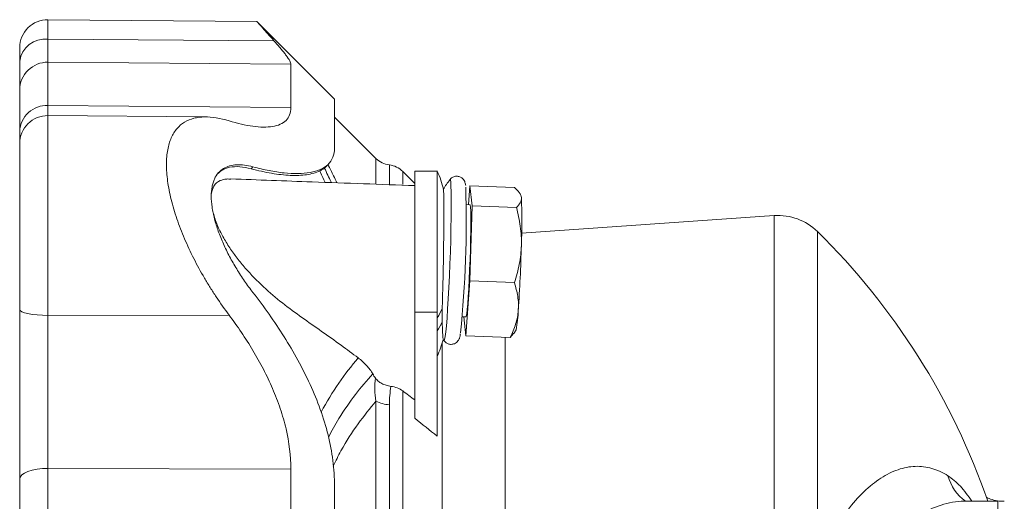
# Model space of a CAD drawing. Header units: millimetres. Extents: x 148 to 744, y 26 to 575.
# Tile 2 of 5: x 156 to 331, y 193 to 279. Entities that reach past the tile are written whole.
import ezdxf

# ---------------------------------------------------------------- set-up
doc = ezdxf.new("R2010")
doc.units = ezdxf.units.MM

msp = doc.modelspace()

# ---------------------------------------------------------------- linework, layer by layer
at = {"color": 7, "linetype": 'Continuous', "lineweight": 15}
for p, q in [((197.97, 278.41), (160.66, 278.73)), ((211.79, 264.55), (197.97, 278.38)), ((155.61, 273.73), (155.61, 271.32)), ((155.61, 266.22), (155.61, 271.32)), ((203.99, 270.78), (203.99, 263.09)), ((155.61, 258.83), (155.61, 266.22)), ((211.79, 264.55), (211.79, 255.89)), ((188.88, 261.39), (160.66, 261.64)), ((219.18, 253.98), (211.79, 261.37)), ((155.61, 256.64), (155.61, 258.83)), ((155.61, 227.07), (155.61, 256.64)), ((197.23, 252.49), (196.9, 252.16)), ((226.11, 249.52), (223.95, 251.68)), ((230.14, 251.7), (226.11, 251.7)), ((226.11, 251.7), (226.11, 226.57)), ((235.95, 249.12), (235.7, 245.74)), ((236.31, 245.52), (235.95, 249.12)), ((235.95, 249.12), (243.87, 248.82)), ((245.05, 247.37), (244.9, 247.64)), ((235.96, 245.73), (235.29, 245.76)), ((235.95, 232.15), (236.31, 245.52)), ((236.31, 245.52), (244.23, 245.23)), ((290.23, 243.8), (245.17, 240.65)), ((235.22, 222.36), (235.95, 232.15)), ((235.95, 232.15), (243.87, 231.85)), ((155.61, 227.07), (155.61, 196.8)), ((226.11, 226.57), (226.11, 207.65)), ((230.11, 226.53), (230.11, 204.47)), ((234.55, 225.77), (235.22, 225.75)), ((234.88, 225.76), (235.22, 222.36)), ((243.75, 222.78), (244.16, 223.44)), ((235.22, 222.36), (243.14, 222.07)), ((243.14, 222.07), (243.72, 222.79)), ((203.99, 171.75), (203.99, 198.59)), ((155.61, 196.8), (155.61, 171.01)), ((211.79, 195.58), (211.79, 109.13)), ((330.11, 192.86), (324.19, 192.86))]:
    msp.add_line(p, q, dxfattribs=at)
at = {"color": 8, "linetype": 'Continuous', "lineweight": 0}
for p, q in [((160.66, 275.26), (160.66, 278.73)), ((160.66, 275.26), (160.66, 271.15)), ((160.66, 275.26), (200.97, 274.98)), ((160.66, 271.15), (160.66, 263.44)), ((160.66, 271.15), (203.99, 270.78)), ((160.66, 263.44), (160.66, 261.64)), ((160.66, 263.44), (203.99, 263.09)), ((160.66, 261.64), (160.66, 226.01)), ((219.18, 249.49), (219.18, 253.98)), ((221.57, 252.83), (221.57, 249.42)), ((223.95, 251.68), (223.95, 249.36)), ((290.23, 183.09), (290.23, 243.8)), ((297.94, 240.96), (297.94, 182.14)), ((160.66, 226.01), (192.96, 226.07)), ((160.66, 198.73), (160.66, 226.01)), ((226.11, 226.57), (230.11, 226.57)), ((242.25, 222.1), (242.25, 214.64)), ((230.98, 221.07), (230.98, 83.64)), ((242.25, 214.64), (242.25, 82.61)), ((223.95, 212.53), (223.95, 92.18)), ((219.18, 93.98), (219.18, 210.73)), ((221.57, 210.07), (221.57, 94.64)), ((160.66, 171.82), (160.66, 198.73)), ((160.66, 198.73), (203.99, 198.59)), ((330.11, 111.86), (330.11, 192.86))]:
    msp.add_line(p, q, dxfattribs=at)
at = {"color": 8, "linetype": 'Continuous', "lineweight": 0, "flags": 128}
for points in [[(231.3, 221.56), (231.34, 221.53), (231.42, 221.71), (231.52, 222.22), (231.63, 223.05), (231.74, 224.16), (231.85, 225.54), (231.96, 227.16), (232.07, 228.98), (232.18, 230.96), (232.28, 233.04), (232.37, 235.2), (232.45, 237.37), (232.51, 239.5), (232.56, 241.55), (232.59, 243.47), (232.61, 245.22), (232.61, 246.76), (232.59, 248.04), (232.56, 249.05), (232.51, 249.76), (232.45, 250.15), (232.37, 250.21), (232.36, 250.2)], [(160.66, 226.01), (159.68, 226.03), (158.73, 226.09), (157.86, 226.19), (157.09, 226.32), (156.47, 226.48), (156, 226.66), (155.71, 226.87), (155.61, 227.07)], [(160.66, 198.73), (159.68, 198.7), (158.73, 198.59), (157.86, 198.41), (157.09, 198.17), (156.47, 197.88), (156, 197.55), (155.71, 197.18), (155.61, 196.8)]]:
    msp.add_lwpolyline(points, dxfattribs=at)
at = {"color": 7, "linetype": 'Continuous', "lineweight": 15, "flags": 128}
for points in [[(245.12, 246.99), (245.07, 247.29), (245.05, 247.37)], [(235.22, 225.75), (235.28, 225.87), (235.36, 226.31), (235.45, 227.04), (235.54, 228.06), (235.63, 229.33), (235.73, 230.8), (235.81, 232.43), (235.89, 234.17), (235.96, 235.96), (236.02, 237.74), (236.07, 239.45), (236.1, 241.05), (236.11, 242.48), (236.1, 243.69), (236.08, 244.64), (236.05, 245.31), (236, 245.67), (235.96, 245.73)]]:
    msp.add_lwpolyline(points, dxfattribs=at)
at = {"color": 7, "linetype": 'Continuous', "lineweight": 15}
for centre, radius, start, end in [((160.61, 273.73), 5, 89.5, 180), ((160.61, 256.64), 5, 89.5, 180), ((222.01, 256.81), 4, 225, 263.6248), ((221.12, 248.86), 4, 45, 83.6248), ((215.61, 244.94), 16, 12.8155, 25.0096), ((252.34, 235.12), 25.03, 142.9276, 147.7324), ((39.55, 242.88), 195.73, 354.1353, 1.7621), ((145.85, 242.75), 99.36, 357.5527, 2.4473), ((290.93, 233.82), 10, 45.5226, 94), ((210.94, 152.36), 124.18, 19.0351, 45.5226), ((-23.21, 245.3), 268.41, 356.0736, 358.5487), ((226.38, 227.32), 18.2, 347.6747, 358.7349), ((215.61, 225.53), 16, 334.9911, 346.0161), ((252.34, 235.12), 25.03, 212.1719, 212.8279)]:
    msp.add_arc(centre, radius, start, end, dxfattribs=at)
at = {"color": 8, "linetype": 'Continuous', "lineweight": 0}
for centre, radius, start, end in [((160.15, 270.71), 4.58, 83.6221, 172.3485), ((160.58, 266.18), 4.97, 89.128, 179.6136), ((160.43, 258.62), 4.82, 87.3216, 177.5827), ((222.17, 230.85), 9.53, 326.4548, 337.7816), ((222.17, 228.51), 9.53, 326.4581, 337.6481), ((221.82, 215.64), 5.57, 241.7317, 267.3762), ((329.29, 199.6), 8.35, 195.2163, 233.8979)]:
    msp.add_arc(centre, radius, start, end, dxfattribs=at)
at = {"color": 7, "linetype": 'Continuous', "lineweight": 15}
for points, knots in [([(200.97, 274.98), (200.6, 275.4), (199.84, 276.24), (198.81, 277.41), (198.17, 278.14), (197.92, 278.43), (197.96, 278.39), (197.97, 278.38)], [0, 0, 0, 0, 0.214463, 0.434043, 0.751887, 0.946406, 1, 1, 1, 1]), ([(200.97, 274.98), (201.42, 274.48), (201.83, 274), (202.38, 273.34), (202.56, 273.13), (202.88, 272.73), (203.03, 272.53), (203.43, 271.99), (203.64, 271.67), (203.85, 271.27), (203.9, 271.15), (203.97, 270.94), (203.99, 270.85), (203.99, 270.78)], [0, 0, 0, 0, 0.25, 0.25, 0.375, 0.375, 0.5, 0.5, 0.75, 0.75, 0.875, 0.875, 1, 1, 1, 1]), ([(203.99, 263.09), (203.99, 262.1), (203.69, 261.33), (202.85, 260.49), (202.5, 260.26), (201.69, 259.9), (201.23, 259.77), (200.23, 259.61), (199.68, 259.58), (198.5, 259.59), (197.88, 259.64), (195.9, 259.91), (194.47, 260.24), (192.96, 260.69)], [0, 0, 0, 0, 0.25, 0.25, 0.375, 0.375, 0.5, 0.5, 0.625, 0.625, 0.75, 0.75, 1, 1, 1, 1]), ([(192.96, 260.69), (191.39, 261.16), (189.93, 261.41), (188.27, 261.39), (187.94, 261.37), (187.3, 261.29), (186.99, 261.23), (186.1, 261), (185.54, 260.78), (184.54, 260.17), (184.08, 259.79), (183.48, 259.08), (183.29, 258.83), (182.95, 258.27), (182.79, 257.98), (182.38, 257.03), (182.16, 256.32), (181.95, 255.14), (181.89, 254.72), (181.82, 253.85), (181.8, 253.39), (181.8, 251.99), (181.87, 251), (182.08, 249.43), (182.17, 248.89), (182.38, 247.79), (182.5, 247.23), (182.92, 245.54), (183.26, 244.4), (183.85, 242.65), (184.07, 242.06), (184.52, 240.88), (184.76, 240.28), (185.53, 238.5), (186.08, 237.32), (187.26, 234.98), (187.9, 233.82), (188.91, 232.1), (189.25, 231.53), (189.96, 230.4), (190.32, 229.84), (191.41, 228.19), (192.17, 227.12), (192.96, 226.07)], [0, 0, 0, 0, 0.125, 0.125, 0.15625, 0.15625, 0.1875, 0.1875, 0.25, 0.25, 0.3125, 0.3125, 0.34375, 0.34375, 0.375, 0.375, 0.4375, 0.4375, 0.46875, 0.46875, 0.5, 0.5, 0.5625, 0.5625, 0.59375, 0.59375, 0.625, 0.625, 0.6875, 0.6875, 0.71875, 0.71875, 0.75, 0.75, 0.8125, 0.8125, 0.875, 0.875, 0.90625, 0.90625, 0.9375, 0.9375, 1, 1, 1, 1]), ([(197.23, 252.49), (198.21, 252.23), (199.17, 252.01), (201.03, 251.65), (201.92, 251.51), (203.64, 251.33), (204.46, 251.29), (206.01, 251.3), (206.74, 251.37), (208.09, 251.6), (208.7, 251.78), (209.79, 252.26), (210.25, 252.56), (211, 253.28), (211.3, 253.71), (211.69, 254.7), (211.79, 255.27), (211.79, 255.89)], [0, 0, 0, 0, 0.125, 0.125, 0.25, 0.25, 0.375, 0.375, 0.5, 0.5, 0.625, 0.625, 0.75, 0.75, 0.875, 0.875, 1, 1, 1, 1]), ([(209.98, 252.2), (210.03, 252.25), (210.3, 252.55), (210.57, 252.84), (210.79, 253.09)], [0, 0, 0, 0, 0.176076, 1, 1, 1, 1]), ([(197.23, 252.49), (196.71, 252.63), (196.21, 252.73), (195.24, 252.85), (194.77, 252.87), (193.88, 252.83), (193.46, 252.77), (192.67, 252.55), (192.3, 252.4), (191.62, 251.98), (191.32, 251.72), (190.78, 251.1), (190.55, 250.74), (190.27, 250.12), (190.19, 249.89), (190.05, 249.43), (189.99, 249.18), (189.84, 248.41), (189.79, 247.85), (189.79, 247.25)], [0, 0, 0, 0, 0.125, 0.125, 0.25, 0.25, 0.375, 0.375, 0.5, 0.5, 0.625, 0.625, 0.75, 0.75, 0.8125, 0.8125, 0.875, 0.875, 1, 1, 1, 1]), ([(196.9, 252.16), (196.21, 252.31), (194.83, 252.61), (193.12, 252.49), (191.82, 252.08), (191.25, 251.55), (191.02, 251.33)], [0, 0, 0, 0, 0.2915018, 0.5827343, 0.8329446, 1, 1, 1, 1]), ([(209.15, 251.78), (208.82, 251.61), (208.46, 251.47), (207.67, 251.25), (207.24, 251.16), (205.91, 250.96), (204.94, 250.93), (202.85, 251.02), (201.73, 251.15), (199.39, 251.55), (198.16, 251.82), (196.9, 252.16)], [0, 0, 0, 0, 0.125, 0.125, 0.25, 0.25, 0.5, 0.5, 0.75, 0.75, 1, 1, 1, 1]), ([(209.15, 251.78), (209.38, 251.89), (209.83, 252.11), (209.93, 252.17), (209.98, 252.2)], [0, 0, 0, 0, 0.51568, 1, 1, 1, 1]), ([(230.11, 251.7), (230.11, 251.7), (230.11, 251.8), (230.11, 251.46), (230.11, 250.64), (230.11, 249.22), (230.11, 247.89), (230.11, 247.22)], [0, 0, 0, 0, 0.000528, 0.250396, 0.500264, 0.750132, 1, 1, 1, 1]), ([(189.83, 247.74), (189.94, 248.21), (190.2, 249.3), (191.25, 250.05), (192.33, 250.37), (193.04, 250.32), (193.29, 250.31)], [0, 0, 0, 0, 0.261389, 0.597703, 0.857614, 1, 1, 1, 1]), ([(226.11, 249.15), (220, 249.37), (209.06, 249.76), (198.12, 250.17), (193.29, 250.34)], [0, 0, 0, 0, 0.558675, 1, 1, 1, 1]), ([(235.18, 249.14), (235.17, 249.24), (235.14, 249.42), (235.08, 249.67), (234.96, 250.01), (234.69, 250.39), (234.26, 250.7), (233.69, 250.86), (233.12, 250.78), (232.68, 250.55), (232.42, 250.3), (232.34, 250.17), (232.31, 250.12)], [0, 0, 0, 0, 0.163397, 0.302974, 0.412498, 0.496874, 0.590808, 0.690774, 0.7977, 0.882354, 0.957025, 1, 1, 1, 1]), ([(230.99, 227.25), (231.01, 227.82), (231.05, 228.98), (231.1, 230.95), (231.15, 233.07), (231.2, 235.24), (231.23, 237.43), (231.26, 239.56), (231.28, 241.59), (231.29, 243.44), (231.29, 245.08), (231.29, 246.43), (231.27, 247.5), (231.25, 248.17), (231.23, 248.49), (231.21, 248.48), (231.21, 248.48)], [0, 0, 0, 0, 0.0751181, 0.1523938, 0.2278595, 0.3055068, 0.3811071, 0.4588859, 0.5347428, 0.6127849, 0.688895, 0.7672064, 0.843408, 0.9218267, 0.9978928, 1, 1, 1, 1]), ([(243.87, 248.82), (244.22, 248.52), (244.52, 248.21), (244.95, 247.6), (245.09, 247.29), (245.12, 246.99)], [0, 0, 0, 0, 0.5, 0.5, 1, 1, 1, 1]), ([(197.23, 230.08), (196.71, 230.75), (196.21, 231.43), (195.24, 232.84), (194.77, 233.56), (193.88, 235.02), (193.46, 235.75), (192.67, 237.24), (192.3, 238), (191.62, 239.52), (191.32, 240.28), (190.78, 241.76), (190.55, 242.5), (190.27, 243.59), (190.19, 243.95), (190.05, 244.65), (189.99, 245), (189.84, 246), (189.79, 246.64), (189.79, 247.25)], [0, 0, 0, 0, 0.125, 0.125, 0.25, 0.25, 0.375, 0.375, 0.5, 0.5, 0.625, 0.625, 0.75, 0.75, 0.8125, 0.8125, 0.875, 0.875, 1, 1, 1, 1]), ([(230.11, 247.22), (230.11, 245.88), (230.11, 244.3), (230.11, 240.83), (230.11, 238.96), (230.11, 235.18), (230.11, 233.28), (230.11, 229.69), (230.11, 228.02), (230.11, 226.57)], [0, 0, 0, 0, 0.25, 0.25, 0.5, 0.5, 0.75, 0.75, 1, 1, 1, 1]), ([(245.12, 246.99), (245.13, 246.84), (245.12, 246.68), (245.06, 246.38), (245, 246.24), (244.76, 245.8), (244.53, 245.51), (244.23, 245.23)], [0, 0, 0, 0, 0.25, 0.25, 0.5, 0.5, 1, 1, 1, 1]), ([(216, 218.43), (214.98, 219.18), (212.81, 220.8), (209.47, 223.18), (205.97, 225.6), (202.49, 228.16), (199.08, 231.03), (196.38, 233.78), (194.41, 236.18), (193.06, 238.06), (191.86, 240.04), (190.77, 242.16), (190.36, 243.55), (190.14, 244.28)], [0, 0, 0, 0, 0.106229, 0.227509, 0.349864, 0.471497, 0.591436, 0.710675, 0.767174, 0.823633, 0.880625, 0.937516, 1, 1, 1, 1]), ([(244.23, 245.23), (244.53, 244.12), (244.77, 243.01), (245.08, 240.77), (245.15, 239.64), (245.12, 238.5)], [0, 0, 0, 0, 0.5, 0.5, 1, 1, 1, 1]), ([(245.12, 238.5), (245.1, 237.93), (245.06, 237.37), (244.93, 236.24), (244.85, 235.68), (244.52, 234.02), (244.22, 232.93), (243.87, 231.85)], [0, 0, 0, 0, 0.25, 0.25, 0.5, 0.5, 1, 1, 1, 1]), ([(243.87, 231.85), (244.13, 231.05), (244.34, 230.22), (244.6, 228.57), (244.64, 227.75), (244.57, 226.92)], [0, 0, 0, 0, 0.5, 0.5, 1, 1, 1, 1]), ([(197.23, 230.08), (198.21, 228.82), (199.17, 227.53), (201.03, 224.9), (201.92, 223.56), (203.64, 220.84), (204.46, 219.45), (206.01, 216.63), (206.74, 215.18), (208.09, 212.24), (208.7, 210.74), (209.79, 207.72), (210.25, 206.2), (211, 203.17), (211.3, 201.65), (211.69, 198.61), (211.79, 197.08), (211.79, 195.58)], [0, 0, 0, 0, 0.125, 0.125, 0.25, 0.25, 0.375, 0.375, 0.5, 0.5, 0.625, 0.625, 0.75, 0.75, 0.875, 0.875, 1, 1, 1, 1]), ([(244.57, 226.92), (244.54, 226.51), (244.49, 226.09), (244.33, 225.26), (244.22, 224.85), (243.85, 223.64), (243.52, 222.85), (243.14, 222.07)], [0, 0, 0, 0, 0.25, 0.25, 0.5, 0.5, 1, 1, 1, 1]), ([(203.99, 198.59), (203.99, 200.97), (203.69, 203.36), (202.85, 206.98), (202.5, 208.19), (201.69, 210.6), (201.23, 211.79), (200.23, 214.12), (199.68, 215.27), (198.5, 217.53), (197.88, 218.65), (195.9, 221.95), (194.47, 224.05), (192.96, 226.07)], [0, 0, 0, 0, 0.25, 0.25, 0.375, 0.375, 0.5, 0.5, 0.625, 0.625, 0.75, 0.75, 1, 1, 1, 1]), ([(230.98, 224.89), (231, 224.45), (231.03, 223.55), (231.08, 222.59), (231.12, 222.02), (231.15, 221.71), (231.16, 221.79), (231.16, 221.79)], [0, 0, 0, 0, 0.242815, 0.492671, 0.735516, 0.985386, 1, 1, 1, 1]), ([(231.26, 221.64), (231.27, 221.61), (231.33, 221.49), (231.58, 221.19), (232.03, 220.91), (232.61, 220.8), (233.15, 220.92), (233.56, 221.17), (233.82, 221.45), (233.98, 221.71), (234.08, 221.94), (234.15, 222.21), (234.2, 222.43), (234.23, 222.66), (234.24, 222.72)], [0, 0, 0, 0, 0.025273, 0.099717, 0.182479, 0.269425, 0.357195, 0.428168, 0.491887, 0.553949, 0.629493, 0.741335, 0.932158, 1, 1, 1, 1]), ([(216, 218.43), (216.56, 218.02), (217.05, 217.57), (217.7, 216.85), (217.91, 216.61), (218.28, 216.1), (218.45, 215.83), (218.6, 215.57)], [0, 0, 0, 0, 0.5, 0.5, 0.75, 0.75, 1, 1, 1, 1]), ([(219.07, 214.83), (219.21, 214.64), (219.38, 214.46), (219.77, 214.13), (219.99, 213.99), (220.47, 213.73), (220.72, 213.63), (221.27, 213.46), (221.56, 213.39), (221.85, 213.35)], [0, 0, 0, 0, 0.25, 0.25, 0.5, 0.5, 0.75, 0.75, 1, 1, 1, 1]), ([(221.85, 213.35), (222.24, 213.3), (222.63, 213.2), (223.34, 212.92), (223.67, 212.75), (223.95, 212.53)], [0, 0, 0, 0, 0.5, 0.5, 1, 1, 1, 1]), ([(331.28, 192.88), (331.09, 192.88), (330.43, 192.85), (329.41, 193.06), (328.49, 193.33), (328.12, 193.53), (328.02, 193.57)], [0, 0, 0, 0, 0.153397, 0.527873, 0.880484, 1, 1, 1, 1])]:
    msp.add_open_spline(points, degree=3, knots=knots, dxfattribs=at)
at = {"color": 8, "linetype": 'Continuous', "lineweight": 0}
for points, knots in [([(210.09, 249.73), (209.82, 250.32), (209.5, 251.02), (209.2, 251.68), (209.15, 251.78)], [0, 0, 0, 0, 0.849459, 1, 1, 1, 1]), ([(211.22, 249.69), (211.2, 249.72), (210.78, 250.62), (210.38, 251.44), (210.01, 252.23)], [0, 0, 0, 0, 0.037461, 1, 1, 1, 1]), ([(210.61, 252.9), (210.94, 252.23), (211.46, 251.19), (212.02, 250.07), (212.22, 249.65)], [0, 0, 0, 0, 0.6315422, 1, 1, 1, 1]), ([(209.37, 208.77), (210.4, 210.55), (212.51, 214.16), (214.82, 216.99), (216, 218.43)], [0, 0, 0, 0, 0.491677, 1, 1, 1, 1]), ([(210.68, 204.28), (211.31, 205.41), (212.84, 208.18), (215.48, 212.01), (217.55, 214.38), (218.6, 215.57)], [0, 0, 0, 0, 0.255638, 0.626384, 1, 1, 1, 1]), ([(219.18, 210.73), (219.04, 211.42), (218.98, 212.11), (218.95, 213.48), (218.99, 214.16), (219.07, 214.83)], [0, 0, 0, 0, 0.5, 0.5, 1, 1, 1, 1]), ([(221.85, 213.35), (221.76, 212.82), (221.7, 212.28), (221.6, 211.19), (221.57, 210.63), (221.57, 210.07)], [0, 0, 0, 0, 0.5, 0.5, 1, 1, 1, 1]), ([(219.18, 210.73), (218.1, 209.41), (215.94, 206.76), (213.39, 202.82), (211.99, 200.05), (211.53, 199.13)], [0, 0, 0, 0, 0.398215, 0.800036, 1, 1, 1, 1]), ([(297.94, 182.14), (298.34, 183.02), (298.75, 183.88), (299.61, 185.54), (300.05, 186.34), (301.39, 188.62), (302.32, 190), (304.23, 192.48), (305.22, 193.59), (307.23, 195.52), (308.25, 196.32), (310.28, 197.64), (311.3, 198.14), (312.83, 198.67), (313.35, 198.81), (314.37, 199.01), (314.88, 199.07), (316.39, 199.12), (317.38, 199), (319.33, 198.45), (320.29, 198.01), (321.23, 197.41)], [0, 0, 0, 0, 0.0625, 0.0625, 0.125, 0.125, 0.25, 0.25, 0.375, 0.375, 0.5, 0.5, 0.625, 0.625, 0.6875, 0.6875, 0.75, 0.75, 0.875, 0.875, 1, 1, 1, 1]), ([(321.23, 197.41), (321.97, 196.86), (323.43, 195.77), (324.82, 193.82), (325.5, 192.86)], [0, 0, 0, 0, 0.507368, 1, 1, 1, 1]), ([(324.19, 192.85), (324.17, 192.85), (323.46, 192.91), (321.39, 192.63), (318.63, 191.82), (315.89, 190.35), (313.3, 188.56), (310.22, 185.73), (306.85, 181.48), (304.31, 177.15), (302.52, 173.31), (301.74, 171.18), (301.35, 170.12)], [0, 0, 0, 0, 0.002285, 0.085986, 0.246431, 0.32863, 0.410827, 0.557224, 0.706872, 0.85121, 0.925611, 1, 1, 1, 1])]:
    msp.add_open_spline(points, degree=3, knots=knots, dxfattribs=at)
at = {"color": 7, "linetype": 'Continuous', "lineweight": 15}
for points in [[(230.99, 227.25), (230.96, 226.39), (230.96, 225.61), (230.98, 224.89)], [(230.11, 226.57), (230.11, 226.56), (230.11, 226.55), (230.11, 226.53)], [(218.6, 215.57), (218.74, 215.31), (218.9, 215.07), (219.07, 214.83)], [(226.11, 210.93), (225.39, 211.46), (224.67, 212), (223.95, 212.53)], [(230.11, 204.47), (228.78, 205.53), (227.45, 206.59), (226.11, 207.65)]]:
    msp.add_open_spline(points, degree=3, dxfattribs=at)

doc.saveas('drawing.dxf')
